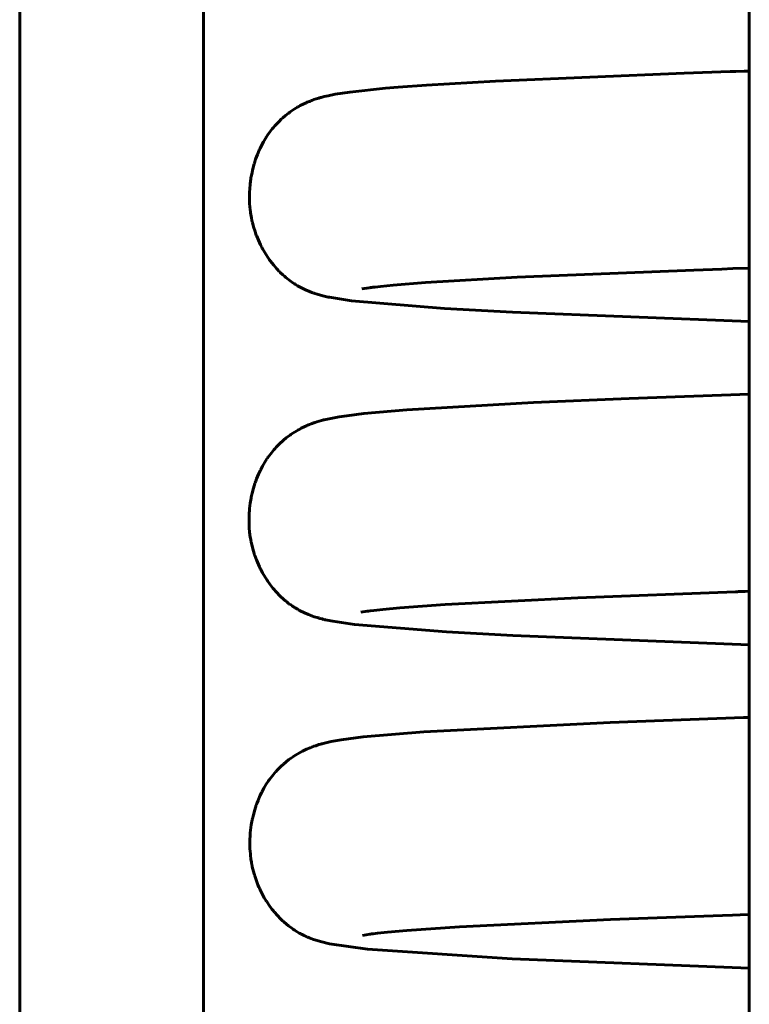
# Model space of a CAD drawing. Header units: millimetres. Extents: x 70 to 144, y 116 to 250.
# Tile 5 of 11: x 89 to 93, y 224 to 229. Entities that reach past the tile are written whole.
import ezdxf

# ---------------------------------------------------------------- set-up
doc = ezdxf.new("R2010")
doc.units = ezdxf.units.MM
doc.linetypes.add('K5LT_BASIC', pattern=[0])
doc.layers.add('Системный слой (1)', color=7, linetype='Continuous', true_color=0x6c6c6c)

# ---------------------------------------------------------------- blocks, each defined once
blk = doc.blocks.new('U11')
at = {"layer": 'Системный слой (1)', "color": 143, "linetype": 'K5LT_BASIC', "lineweight": 60, "true_color": 0x33acca}
for p, q in [((92.1169, 225.3196), (92.7925, 225.344)), ((92.7925, 225.344), (92.8227, 225.345)), ((91.1703, 225.2721), (92.1169, 225.3196)), ((90.7512, 225.2314), (90.8632, 225.2461)), ((90.8632, 225.2461), (91.1703, 225.2721)), ((90.597, 225.1925), (90.5973, 225.1926)), ((90.5973, 225.1926), (90.5977, 225.1928)), ((90.5977, 225.1928), (90.5982, 225.193)), ((90.5982, 225.193), (90.5989, 225.1932)), ((90.5989, 225.1932), (90.5999, 225.1936)), ((90.5999, 225.1936), (90.6015, 225.1942)), ((90.6015, 225.1942), (90.6022, 225.1945)), ((90.6022, 225.1945), (90.6029, 225.1948)), ((90.6029, 225.1948), (90.6043, 225.1953)), ((90.6043, 225.1953), (90.607, 225.1963)), ((90.607, 225.1963), (90.6122, 225.1982)), ((90.6122, 225.1982), (90.6217, 225.2015)), ((90.6217, 225.2015), (90.638, 225.2067)), ((90.638, 225.2067), (90.6453, 225.2088)), ((90.6453, 225.2088), (90.6489, 225.2099)), ((90.6489, 225.2099), (90.6525, 225.2109)), ((90.6525, 225.2109), (90.6597, 225.2128)), ((90.6597, 225.2128), (90.6737, 225.2163)), ((90.6737, 225.2163), (90.7006, 225.2223)), ((90.7006, 225.2223), (90.7512, 225.2314)), ((90.5025, 225.1426), (90.5044, 225.1439)), ((90.5044, 225.1439), (90.5083, 225.1465)), ((90.5083, 225.1465), (90.5158, 225.1513)), ((90.5158, 225.1513), (90.5301, 225.1601)), ((90.5301, 225.1601), (90.5471, 225.1696)), ((90.5471, 225.1696), (90.5481, 225.1701)), ((90.5481, 225.1701), (90.5501, 225.1711)), ((90.5501, 225.1711), (90.554, 225.1732)), ((90.554, 225.1732), (90.5615, 225.1769)), ((90.5615, 225.1769), (90.5754, 225.1834)), ((90.5754, 225.1834), (90.5926, 225.1907)), ((90.5926, 225.1907), (90.5932, 225.191)), ((90.5932, 225.191), (90.5942, 225.1914)), ((90.5942, 225.1914), (90.5958, 225.192)), ((90.5958, 225.192), (90.5966, 225.1923)), ((90.5966, 225.1923), (90.597, 225.1925)), ((90.4308, 225.0822), (90.4445, 225.0957)), ((90.4445, 225.0957), (90.4579, 225.108)), ((90.4579, 225.108), (90.4588, 225.1088)), ((90.4588, 225.1088), (90.4607, 225.1104)), ((90.4607, 225.1104), (90.4644, 225.1135)), ((90.4644, 225.1135), (90.4716, 225.1196)), ((90.4716, 225.1196), (90.4857, 225.1306)), ((90.4857, 225.1306), (90.5015, 225.1419)), ((90.5015, 225.1419), (90.5025, 225.1426)), ((90.3937, 225.039), (90.4065, 225.0551)), ((90.4065, 225.0551), (90.4179, 225.0684)), ((90.4179, 225.0684), (90.4188, 225.0694)), ((90.4188, 225.0694), (90.4205, 225.0712)), ((90.4205, 225.0712), (90.4239, 225.0749)), ((90.4239, 225.0749), (90.4308, 225.0822)), ((90.3586, 224.9855), (90.3706, 225.0056)), ((90.3706, 225.0056), (90.3819, 225.0227)), ((90.3819, 225.0227), (90.3826, 225.0238)), ((90.3826, 225.0238), (90.3842, 225.026)), ((90.3842, 225.026), (90.3873, 225.0304)), ((90.3873, 225.0304), (90.3937, 225.039)), ((90.3286, 224.923), (90.3387, 224.9465)), ((90.3387, 224.9465), (90.348, 224.9657)), ((90.348, 224.9657), (90.3487, 224.9671)), ((90.3487, 224.9671), (90.35, 224.9697)), ((90.35, 224.9697), (90.3528, 224.975)), ((90.3528, 224.975), (90.3586, 224.9855)), ((90.3122, 224.8764), (90.32, 224.9)), ((90.32, 224.9), (90.3205, 224.9016)), ((90.3205, 224.9016), (90.3216, 224.9047)), ((90.3216, 224.9047), (90.3239, 224.9109)), ((90.3239, 224.9109), (90.3286, 224.923)), ((90.3018, 224.8369), (90.305, 224.8501)), ((90.305, 224.8501), (90.3122, 224.8764)), ((90.291, 224.7735), (90.2947, 224.8004)), ((90.2947, 224.8004), (90.2993, 224.8252)), ((90.2993, 224.8252), (90.2996, 224.8269)), ((90.2996, 224.8269), (90.3003, 224.8302)), ((90.3003, 224.8302), (90.3018, 224.8369)), ((90.2873, 224.7227), (90.2886, 224.7482)), ((90.2886, 224.7482), (90.2887, 224.7499)), ((90.2887, 224.7499), (90.289, 224.7532)), ((90.289, 224.7532), (90.2896, 224.76)), ((90.2896, 224.76), (90.291, 224.7735)), ((90.2871, 224.6966), (90.2873, 224.7227)), ((90.2875, 224.6836), (90.2871, 224.6966)), ((90.2878, 224.6771), (90.2875, 224.6836)), ((90.2879, 224.6739), (90.2878, 224.6771)), ((90.288, 224.6723), (90.2879, 224.6739)), ((90.29, 224.6482), (90.288, 224.6723)), ((90.2929, 224.6241), (90.29, 224.6482)), ((90.2948, 224.6121), (90.2929, 224.6241)), ((90.2958, 224.6062), (90.2948, 224.6121)), ((90.2964, 224.6032), (90.2958, 224.6062)), ((90.2967, 224.6017), (90.2964, 224.6032)), ((90.2997, 224.5868), (90.2967, 224.6017)), ((90.3054, 224.5633), (90.2997, 224.5868)), ((90.3086, 224.5517), (90.3054, 224.5633)), ((90.3104, 224.5459), (90.3086, 224.5517)), ((90.3112, 224.5431), (90.3104, 224.5459)), ((90.3117, 224.5416), (90.3112, 224.5431)), ((90.3187, 224.5207), (90.3117, 224.5416)), ((90.328, 224.4963), (90.3187, 224.5207)), ((90.3331, 224.4844), (90.328, 224.4963)), ((90.3358, 224.4785), (90.3331, 224.4844)), ((90.3371, 224.4756), (90.3358, 224.4785)), ((90.3378, 224.4741), (90.3371, 224.4756)), ((90.3481, 224.4532), (90.3378, 224.4741)), ((90.3605, 224.4305), (90.3481, 224.4532)), ((90.367, 224.4196), (90.3605, 224.4305)), ((90.3703, 224.4143), (90.367, 224.4196)), ((90.3719, 224.4117), (90.3703, 224.4143)), ((90.3728, 224.4104), (90.3719, 224.4117)), ((90.384, 224.3936), (90.3728, 224.4104)), ((90.3992, 224.3729), (90.384, 224.3936)), ((90.407, 224.363), (90.3992, 224.3729)), ((90.4109, 224.3583), (90.407, 224.363)), ((90.4129, 224.3559), (90.4109, 224.3583)), ((90.4138, 224.3547), (90.4129, 224.3559)), ((90.4258, 224.3411), (90.4138, 224.3547)), ((90.4443, 224.322), (90.4258, 224.3411)), ((90.4534, 224.3133), (90.4443, 224.322)), ((90.4578, 224.3092), (90.4534, 224.3133)), ((90.4601, 224.3072), (90.4578, 224.3092)), ((90.4612, 224.3062), (90.4601, 224.3072)), ((90.4833, 224.2878), (90.4612, 224.3062)), ((90.4995, 224.2757), (90.4833, 224.2878)), ((90.5072, 224.2703), (90.4995, 224.2757)), ((90.5109, 224.2678), (90.5072, 224.2703)), ((90.5127, 224.2666), (90.5109, 224.2678)), ((90.5136, 224.266), (90.5127, 224.2666)), ((90.5281, 224.257), (90.5136, 224.266)), ((90.5383, 224.2511), (90.5281, 224.257)), ((90.5431, 224.2484), (90.5383, 224.2511)), ((90.5454, 224.2472), (90.5431, 224.2484)), ((90.5465, 224.2466), (90.5454, 224.2472)), ((90.5471, 224.2463), (90.5465, 224.2466)), ((90.5476, 224.246), (90.5471, 224.2463)), ((90.5491, 224.2452), (90.5476, 224.246)), ((90.5506, 224.2444), (90.5491, 224.2452)), ((90.5526, 224.2434), (90.5506, 224.2444)), ((90.556, 224.2417), (90.5526, 224.2434)), ((90.559, 224.2402), (90.556, 224.2417)), ((90.5605, 224.2395), (90.559, 224.2402)), ((90.5612, 224.2391), (90.5605, 224.2395)), ((90.5617, 224.2389), (90.5612, 224.2391)), ((90.5627, 224.2384), (90.5617, 224.2389)), ((90.5637, 224.2379), (90.5627, 224.2384)), ((90.5644, 224.2376), (90.5637, 224.2379)), ((90.5648, 224.2374), (90.5644, 224.2376)), ((90.5653, 224.2372), (90.5648, 224.2374)), ((90.5657, 224.237), (90.5653, 224.2372)), ((90.5663, 224.2367), (90.5657, 224.237)), ((90.5674, 224.2362), (90.5663, 224.2367)), ((90.568, 224.2359), (90.5674, 224.2362)), ((90.5685, 224.2357), (90.568, 224.2359)), ((90.569, 224.2354), (90.5685, 224.2357)), ((90.5699, 224.235), (90.569, 224.2354)), ((90.5704, 224.2348), (90.5699, 224.235)), ((90.5708, 224.2346), (90.5704, 224.2348)), ((90.5713, 224.2344), (90.5708, 224.2346)), ((90.5717, 224.2342), (90.5713, 224.2344)), ((90.5721, 224.234), (90.5717, 224.2342)), ((90.5731, 224.2336), (90.5721, 224.234)), ((90.5737, 224.2333), (90.5731, 224.2336)), ((90.5742, 224.2331), (90.5737, 224.2333)), ((90.5746, 224.2329), (90.5742, 224.2331)), ((90.5756, 224.2325), (90.5746, 224.2329)), ((90.5762, 224.2322), (90.5756, 224.2325)), ((90.5766, 224.2321), (90.5762, 224.2322)), ((90.577, 224.2319), (90.5766, 224.2321)), ((90.5774, 224.2317), (90.577, 224.2319)), ((90.5778, 224.2315), (90.5774, 224.2317)), ((90.5784, 224.2312), (90.5778, 224.2315)), ((90.5792, 224.2309), (90.5784, 224.2312)), ((90.5796, 224.2307), (90.5792, 224.2309)), ((90.5848, 224.2285), (90.5796, 224.2307)), ((90.5885, 224.227), (90.5848, 224.2285)), ((90.5909, 224.2261), (90.5885, 224.227)), ((90.5925, 224.2254), (90.5909, 224.2261)), ((90.5935, 224.225), (90.5925, 224.2254)), ((90.5943, 224.2247), (90.5935, 224.225)), ((90.595, 224.2245), (90.5943, 224.2247)), ((90.5957, 224.2242), (90.595, 224.2245)), ((90.597, 224.2237), (90.5957, 224.2242)), ((90.5986, 224.2231), (90.597, 224.2237)), ((90.5994, 224.2228), (90.5986, 224.2231)), ((90.6055, 224.2205), (90.5994, 224.2228)), ((90.6454, 224.2079), (90.6055, 224.2205)), ((90.691, 224.1969), (90.6454, 224.2079)), ((90.8849, 224.1695), (90.691, 224.1969)), ((91.6182, 224.121), (90.8849, 224.1695)), ((92.8227, 224.0737), (91.6182, 224.121))]:
    blk.add_line(p, q, dxfattribs=at)
blk = doc.blocks.new('U15')
at = {"layer": 'Системный слой (1)', "color": 143, "linetype": 'K5LT_BASIC', "lineweight": 60, "true_color": 0x33acca}
for p, q in [((91.0834, 226.9051), (91.7264, 226.942)), ((91.7264, 226.942), (92.2125, 226.9626)), ((92.2125, 226.9626), (92.8227, 226.9844)), ((90.8655, 226.8858), (91.0834, 226.9051)), ((90.6158, 226.8401), (90.6196, 226.8414)), ((90.6196, 226.8414), (90.6266, 226.8437)), ((90.6266, 226.8437), (90.6391, 226.8475)), ((90.6391, 226.8475), (90.6506, 226.8507)), ((90.6506, 226.8507), (90.6561, 226.8521)), ((90.6561, 226.8521), (90.6588, 226.8528)), ((90.6588, 226.8528), (90.6633, 226.8539)), ((90.6633, 226.8539), (90.6722, 226.8561)), ((90.6722, 226.8561), (90.6901, 226.8601)), ((90.6901, 226.8601), (90.6987, 226.8619)), ((90.6987, 226.8619), (90.7406, 226.8695)), ((90.7406, 226.8695), (90.7795, 226.8753)), ((90.7795, 226.8753), (90.8655, 226.8858)), ((90.5026, 226.7847), (90.517, 226.7939)), ((90.517, 226.7939), (90.5336, 226.8037)), ((90.5336, 226.8037), (90.5346, 226.8042)), ((90.5346, 226.8042), (90.5366, 226.8053)), ((90.5366, 226.8053), (90.5405, 226.8075)), ((90.5405, 226.8075), (90.548, 226.8115)), ((90.548, 226.8115), (90.5621, 226.8184)), ((90.5621, 226.8184), (90.5788, 226.826)), ((90.5788, 226.826), (90.5796, 226.8263)), ((90.5796, 226.8263), (90.5812, 226.827)), ((90.5812, 226.827), (90.5843, 226.8283)), ((90.5843, 226.8283), (90.5904, 226.8307)), ((90.5904, 226.8307), (90.5989, 226.834)), ((90.5989, 226.834), (90.6034, 226.8357)), ((90.6034, 226.8357), (90.6063, 226.8368)), ((90.6063, 226.8368), (90.6089, 226.8377)), ((90.6089, 226.8377), (90.612, 226.8388)), ((90.612, 226.8388), (90.6129, 226.8391)), ((90.6129, 226.8391), (90.6139, 226.8395)), ((90.6139, 226.8395), (90.6158, 226.8401)), ((90.4459, 226.7402), (90.4476, 226.7418)), ((90.4476, 226.7418), (90.4511, 226.7449)), ((90.4511, 226.7449), (90.4581, 226.751)), ((90.4581, 226.751), (90.4718, 226.7623)), ((90.4718, 226.7623), (90.4884, 226.7749)), ((90.4884, 226.7749), (90.4894, 226.7756)), ((90.4894, 226.7756), (90.4913, 226.7769)), ((90.4913, 226.7769), (90.4951, 226.7796)), ((90.4951, 226.7796), (90.5026, 226.7847)), ((90.3981, 226.6892), (90.4095, 226.7028)), ((90.4095, 226.7028), (90.4103, 226.7037)), ((90.4103, 226.7037), (90.4119, 226.7056)), ((90.4119, 226.7056), (90.4151, 226.7092)), ((90.4151, 226.7092), (90.4216, 226.7162)), ((90.4216, 226.7162), (90.4346, 226.7295)), ((90.4346, 226.7295), (90.445, 226.7394)), ((90.445, 226.7394), (90.4459, 226.7402)), ((90.363, 226.6393), (90.3735, 226.6558)), ((90.3735, 226.6558), (90.3743, 226.6569)), ((90.3743, 226.6569), (90.3759, 226.6592)), ((90.3759, 226.6592), (90.379, 226.6637)), ((90.379, 226.6637), (90.3852, 226.6725)), ((90.3852, 226.6725), (90.3981, 226.6892)), ((90.3315, 226.5789), (90.3409, 226.599)), ((90.3409, 226.599), (90.3415, 226.6004)), ((90.3415, 226.6004), (90.3429, 226.6031)), ((90.3429, 226.6031), (90.3457, 226.6085)), ((90.3457, 226.6085), (90.3513, 226.6191)), ((90.3513, 226.6191), (90.363, 226.6393)), ((90.3148, 226.5362), (90.3169, 226.5424)), ((90.3169, 226.5424), (90.3215, 226.5548)), ((90.3215, 226.5548), (90.3315, 226.5789)), ((90.299, 226.4819), (90.3059, 226.5081)), ((90.3059, 226.5081), (90.3132, 226.5315)), ((90.3132, 226.5315), (90.3137, 226.5331)), ((90.3137, 226.5331), (90.3148, 226.5362)), ((90.2893, 226.4314), (90.2937, 226.457)), ((90.2937, 226.457), (90.294, 226.4587)), ((90.294, 226.4587), (90.2946, 226.462)), ((90.2946, 226.462), (90.296, 226.4687)), ((90.296, 226.4687), (90.299, 226.4819)), ((90.2843, 226.3848), (90.2848, 226.3915)), ((90.2848, 226.3915), (90.286, 226.4049)), ((90.286, 226.4049), (90.2893, 226.4314)), ((90.2831, 226.3556), (90.284, 226.3798)), ((90.2832, 226.3299), (90.2831, 226.3556)), ((90.284, 226.3798), (90.2841, 226.3815)), ((90.2841, 226.3815), (90.2843, 226.3848)), ((90.2837, 226.317), (90.2832, 226.3299)), ((90.284, 226.3106), (90.2837, 226.317)), ((90.2842, 226.3074), (90.284, 226.3106)), ((90.2843, 226.3059), (90.2842, 226.3074)), ((90.2862, 226.2844), (90.2843, 226.3059)), ((90.2895, 226.2592), (90.2862, 226.2844)), ((90.2916, 226.2466), (90.2895, 226.2592)), ((90.2927, 226.2404), (90.2916, 226.2466)), ((90.2933, 226.2373), (90.2927, 226.2404)), ((90.2936, 226.2357), (90.2933, 226.2373)), ((90.2986, 226.2134), (90.2936, 226.2357)), ((90.3054, 226.1885), (90.2986, 226.2134)), ((90.3091, 226.1762), (90.3054, 226.1885)), ((90.3111, 226.1702), (90.3091, 226.1762)), ((90.3122, 226.1671), (90.3111, 226.1702)), ((90.3127, 226.1656), (90.3122, 226.1671)), ((90.3203, 226.1448), (90.3127, 226.1656)), ((90.3304, 226.1209), (90.3203, 226.1448)), ((90.3358, 226.1092), (90.3304, 226.1209)), ((90.3386, 226.1034), (90.3358, 226.1092)), ((90.34, 226.1005), (90.3386, 226.1034)), ((90.3407, 226.099), (90.34, 226.1005)), ((90.3515, 226.0786), (90.3407, 226.099)), ((90.3645, 226.0565), (90.3515, 226.0786)), ((90.3713, 226.0459), (90.3645, 226.0565)), ((90.3747, 226.0407), (90.3713, 226.0459)), ((90.3764, 226.0382), (90.3747, 226.0407)), ((90.3773, 226.0369), (90.3764, 226.0382)), ((90.3883, 226.0213), (90.3773, 226.0369)), ((90.4043, 226.0008), (90.3883, 226.0213)), ((90.4124, 225.9912), (90.4043, 226.0008)), ((90.4165, 225.9865), (90.4124, 225.9912)), ((90.4185, 225.9842), (90.4165, 225.9865)), ((90.4196, 225.9831), (90.4185, 225.9842)), ((90.4435, 225.9583), (90.4196, 225.9831)), ((90.4569, 225.9459), (90.4435, 225.9583)), ((90.4634, 225.9403), (90.4569, 225.9459)), ((90.4666, 225.9376), (90.4634, 225.9403)), ((90.4681, 225.9362), (90.4666, 225.9376)), ((90.4689, 225.9356), (90.4681, 225.9362)), ((90.4748, 225.9308), (90.4689, 225.9356)), ((90.4841, 225.9235), (90.4748, 225.9308)), ((90.4887, 225.92), (90.4841, 225.9235)), ((90.491, 225.9184), (90.4887, 225.92)), ((90.4921, 225.9176), (90.491, 225.9184)), ((90.4928, 225.917), (90.4921, 225.9176)), ((90.4947, 225.9157), (90.4928, 225.917)), ((90.4966, 225.9144), (90.4947, 225.9157)), ((90.4978, 225.9135), (90.4966, 225.9144)), ((90.4987, 225.9129), (90.4978, 225.9135)), ((90.4994, 225.9124), (90.4987, 225.9129)), ((90.5, 225.912), (90.4994, 225.9124)), ((90.5008, 225.9114), (90.5, 225.912)), ((90.5023, 225.9104), (90.5008, 225.9114)), ((90.5032, 225.9098), (90.5023, 225.9104)), ((90.5039, 225.9093), (90.5032, 225.9098)), ((90.5048, 225.9087), (90.5039, 225.9093)), ((90.5058, 225.9081), (90.5048, 225.9087)), ((90.5064, 225.9076), (90.5058, 225.9081)), ((90.5071, 225.9072), (90.5064, 225.9076)), ((90.5077, 225.9068), (90.5071, 225.9072)), ((90.5083, 225.9064), (90.5077, 225.9068)), ((90.5093, 225.9057), (90.5083, 225.9064)), ((90.51, 225.9053), (90.5093, 225.9057)), ((90.5107, 225.9048), (90.51, 225.9053)), ((90.5119, 225.904), (90.5107, 225.9048)), ((90.5127, 225.9035), (90.5119, 225.904)), ((90.5133, 225.9032), (90.5127, 225.9035)), ((90.5139, 225.9028), (90.5133, 225.9032)), ((90.5145, 225.9024), (90.5139, 225.9028)), ((90.5151, 225.902), (90.5145, 225.9024)), ((90.5161, 225.9014), (90.5151, 225.902)), ((90.5168, 225.9009), (90.5161, 225.9014)), ((90.5175, 225.9005), (90.5168, 225.9009)), ((90.5233, 225.8969), (90.5175, 225.9005)), ((90.5268, 225.8948), (90.5233, 225.8969)), ((90.5291, 225.8935), (90.5268, 225.8948)), ((90.5306, 225.8927), (90.5291, 225.8935)), ((90.5317, 225.8921), (90.5306, 225.8927)), ((90.5325, 225.8916), (90.5317, 225.8921)), ((90.5332, 225.8912), (90.5325, 225.8916)), ((90.5344, 225.8905), (90.5332, 225.8912)), ((90.5364, 225.8894), (90.5344, 225.8905)), ((90.5385, 225.8883), (90.5364, 225.8894)), ((90.5396, 225.8877), (90.5385, 225.8883)), ((90.5645, 225.8752), (90.5396, 225.8877)), ((90.5849, 225.8664), (90.5645, 225.8752)), ((90.5937, 225.863), (90.5849, 225.8664)), ((90.5977, 225.8615), (90.5937, 225.863)), ((90.5997, 225.8608), (90.5977, 225.8615)), ((90.6006, 225.8605), (90.5997, 225.8608)), ((90.6054, 225.8588), (90.6006, 225.8605)), ((90.614, 225.8558), (90.6054, 225.8588)), ((90.6284, 225.8513), (90.614, 225.8558)), ((90.6357, 225.8492), (90.6284, 225.8513)), ((90.6394, 225.8481), (90.6357, 225.8492)), ((90.6412, 225.8476), (90.6394, 225.8481)), ((90.6422, 225.8474), (90.6412, 225.8476)), ((90.6544, 225.8441), (90.6422, 225.8474)), ((90.6618, 225.8423), (90.6544, 225.8441)), ((90.6663, 225.8412), (90.6618, 225.8423)), ((90.6693, 225.8405), (90.6663, 225.8412)), ((90.6805, 225.8381), (90.6693, 225.8405)), ((90.7084, 225.8325), (90.6805, 225.8381)), ((90.8178, 225.8164), (90.7084, 225.8325)), ((91.2858, 225.7785), (90.8178, 225.8164)), ((91.6217, 225.7603), (91.2858, 225.7785)), ((92.8227, 225.713), (91.6217, 225.7603))]:
    blk.add_line(p, q, dxfattribs=at)
blk = doc.blocks.new('U18')
at = {"layer": 'Системный слой (1)', "color": 143, "linetype": 'K5LT_BASIC', "lineweight": 60, "true_color": 0x33acca}
for p, q in [((91.2787, 225.9174), (91.9515, 225.952)), ((91.9515, 225.952), (92.7525, 225.9822)), ((92.7525, 225.9822), (92.7626, 225.9826)), ((92.7626, 225.9826), (92.7675, 225.9827)), ((92.7675, 225.9827), (92.7736, 225.9829)), ((92.7736, 225.9829), (92.7789, 225.9831)), ((92.7789, 225.9831), (92.7837, 225.9833)), ((92.7837, 225.9833), (92.791, 225.9835)), ((92.791, 225.9835), (92.802, 225.9839)), ((92.802, 225.9839), (92.8189, 225.9845)), ((92.8189, 225.9845), (92.8227, 225.9846)), ((90.9165, 225.8874), (90.9617, 225.8924)), ((90.9617, 225.8924), (91.0483, 225.9005)), ((91.0483, 225.9005), (91.2787, 225.9174)), ((90.8508, 225.8779), (90.8825, 225.883)), ((90.8825, 225.883), (90.8834, 225.8831)), ((90.8834, 225.8831), (90.8852, 225.8834)), ((90.8852, 225.8834), (90.8891, 225.8839)), ((90.8891, 225.8839), (90.8975, 225.885)), ((90.8975, 225.885), (90.9165, 225.8874))]:
    blk.add_line(p, q, dxfattribs=at)
blk = doc.blocks.new('U39')
at = {"layer": 'Системный слой (1)', "color": 143, "linetype": 'K5LT_BASIC', "lineweight": 60, "true_color": 0x33acca}
for p, q in [((91.6449, 227.5772), (92.5414, 227.6141)), ((92.5414, 227.6141), (92.6834, 227.6192)), ((92.6834, 227.6192), (92.7397, 227.6211)), ((92.7397, 227.6211), (92.8227, 227.6238)), ((91.0146, 227.5372), (91.1794, 227.5503)), ((91.1794, 227.5503), (91.6449, 227.5772)), ((90.8553, 227.5185), (90.8923, 227.5241)), ((90.8923, 227.5241), (90.893, 227.5242)), ((90.893, 227.5242), (90.8945, 227.5244)), ((90.8945, 227.5244), (90.8975, 227.5248)), ((90.8975, 227.5248), (90.9038, 227.5256)), ((90.9038, 227.5256), (90.9069, 227.526)), ((90.9069, 227.526), (90.9111, 227.5265)), ((90.9111, 227.5265), (90.9231, 227.5279)), ((90.9231, 227.5279), (90.9503, 227.5309)), ((90.9503, 227.5309), (91.0146, 227.5372))]:
    blk.add_line(p, q, dxfattribs=at)
blk = doc.blocks.new('U51')
at = {"layer": 'Системный слой (1)', "color": 143, "linetype": 'K5LT_BASIC', "lineweight": 60, "true_color": 0x33acca}
for p, q in [((92.7367, 224.3424), (92.8154, 224.345)), ((92.8154, 224.345), (92.8227, 224.3452)), ((91.3509, 224.2827), (92.1181, 224.3197)), ((92.1181, 224.3197), (92.6863, 224.3407)), ((92.6863, 224.3407), (92.7367, 224.3424)), ((90.8584, 224.2395), (90.8962, 224.2453)), ((90.8962, 224.2453), (90.8973, 224.2454)), ((90.8973, 224.2454), (90.8994, 224.2457)), ((90.8994, 224.2457), (90.9039, 224.2463)), ((90.9039, 224.2463), (90.9134, 224.2475)), ((90.9134, 224.2475), (90.9348, 224.25)), ((90.9348, 224.25), (90.9852, 224.2554)), ((90.9852, 224.2554), (91.0849, 224.2643)), ((91.0849, 224.2643), (91.3509, 224.2827))]:
    blk.add_line(p, q, dxfattribs=at)
blk = doc.blocks.new('U54')
at = {"layer": 'Системный слой (1)', "color": 143, "linetype": 'K5LT_BASIC', "lineweight": 60, "true_color": 0x33acca}
for p, q in [((91.5346, 228.572), (92.4919, 228.6123)), ((92.4919, 228.6123), (92.7259, 228.6204)), ((92.7259, 228.6204), (92.7539, 228.6214)), ((92.7539, 228.6214), (92.7971, 228.6228)), ((92.7971, 228.6228), (92.8227, 228.6236)), ((90.9766, 228.5362), (91.04, 228.5414)), ((91.04, 228.5414), (91.1833, 228.5517)), ((91.1833, 228.5517), (91.5346, 228.572)), ((90.6454, 228.4888), (90.6467, 228.4891)), ((90.6467, 228.4891), (90.6493, 228.4899)), ((90.6493, 228.4899), (90.6544, 228.4912)), ((90.6544, 228.4912), (90.6645, 228.4939)), ((90.6645, 228.4939), (90.6842, 228.4985)), ((90.6842, 228.4985), (90.721, 228.5058)), ((90.721, 228.5058), (90.7944, 228.5171)), ((90.7944, 228.5171), (90.9766, 228.5362)), ((90.5119, 228.4296), (90.5286, 228.4398)), ((90.5286, 228.4398), (90.5296, 228.4404)), ((90.5296, 228.4404), (90.5316, 228.4415)), ((90.5316, 228.4415), (90.5355, 228.4437)), ((90.5355, 228.4437), (90.5431, 228.4479)), ((90.5431, 228.4479), (90.5571, 228.4551)), ((90.5571, 228.4551), (90.5733, 228.4628)), ((90.5733, 228.4628), (90.5741, 228.4631)), ((90.5741, 228.4631), (90.5755, 228.4638)), ((90.5755, 228.4638), (90.5784, 228.465)), ((90.5784, 228.465), (90.5839, 228.4674)), ((90.5839, 228.4674), (90.5898, 228.4698)), ((90.5898, 228.4698), (90.5931, 228.4711)), ((90.5931, 228.4711), (90.5954, 228.472)), ((90.5954, 228.472), (90.5977, 228.4729)), ((90.5977, 228.4729), (90.6007, 228.4741)), ((90.6007, 228.4741), (90.6011, 228.4742)), ((90.6011, 228.4742), (90.6019, 228.4745)), ((90.6019, 228.4745), (90.6035, 228.4751)), ((90.6035, 228.4751), (90.6067, 228.4763)), ((90.6067, 228.4763), (90.6126, 228.4784)), ((90.6126, 228.4784), (90.6234, 228.4821)), ((90.6234, 228.4821), (90.638, 228.4866)), ((90.638, 228.4866), (90.6447, 228.4886)), ((90.6447, 228.4886), (90.6454, 228.4888)), ((90.4541, 228.3858), (90.4683, 228.398)), ((90.4683, 228.398), (90.4832, 228.4096)), ((90.4832, 228.4096), (90.4842, 228.4104)), ((90.4842, 228.4104), (90.4861, 228.4118)), ((90.4861, 228.4118), (90.4899, 228.4146)), ((90.4899, 228.4146), (90.4974, 228.4199)), ((90.4974, 228.4199), (90.5119, 228.4296)), ((90.4067, 228.3373), (90.4134, 228.345)), ((90.4134, 228.345), (90.4269, 228.3597)), ((90.4269, 228.3597), (90.4404, 228.3732)), ((90.4404, 228.3732), (90.4413, 228.3741)), ((90.4413, 228.3741), (90.4432, 228.3759)), ((90.4432, 228.3759), (90.4468, 228.3793)), ((90.4468, 228.3793), (90.4541, 228.3858)), ((90.3684, 228.2849), (90.3714, 228.2896)), ((90.3714, 228.2896), (90.3775, 228.2988)), ((90.3775, 228.2988), (90.39, 228.3163)), ((90.39, 228.3163), (90.4009, 228.3303)), ((90.4009, 228.3303), (90.4017, 228.3313)), ((90.4017, 228.3313), (90.4034, 228.3333)), ((90.4034, 228.3333), (90.4067, 228.3373)), ((90.3391, 228.2312), (90.3445, 228.2422)), ((90.3445, 228.2422), (90.3558, 228.2636)), ((90.3558, 228.2636), (90.3662, 228.2813)), ((90.3662, 228.2813), (90.3669, 228.2825)), ((90.3669, 228.2825), (90.3684, 228.2849)), ((90.3167, 228.1759), (90.3258, 228.2005)), ((90.3258, 228.2005), (90.3345, 228.2213)), ((90.3345, 228.2213), (90.3352, 228.2227)), ((90.3352, 228.2227), (90.3365, 228.2255)), ((90.3365, 228.2255), (90.3391, 228.2312)), ((90.3025, 228.1278), (90.3091, 228.1521)), ((90.3091, 228.1521), (90.3095, 228.1537)), ((90.3095, 228.1537), (90.3105, 228.1569)), ((90.3105, 228.1569), (90.3125, 228.1633)), ((90.3125, 228.1633), (90.3167, 228.1759)), ((90.294, 228.0878), (90.2965, 228.1012)), ((90.2965, 228.1012), (90.3025, 228.1278)), ((90.2863, 228.0241), (90.2886, 228.0506)), ((90.2886, 228.0506), (90.292, 228.076)), ((90.292, 228.076), (90.2923, 228.0777)), ((90.2923, 228.0777), (90.2928, 228.081)), ((90.2928, 228.081), (90.294, 228.0878)), ((90.2851, 227.9751), (90.2852, 227.9991)), ((90.2852, 228.0008), (90.2853, 228.0041)), ((90.2852, 227.9991), (90.2852, 228.0008)), ((90.2853, 228.0041), (90.2856, 228.0108)), ((90.2856, 228.0108), (90.2863, 228.0241)), ((90.2861, 227.9494), (90.2851, 227.9751)), ((90.2871, 227.9366), (90.2861, 227.9494)), ((90.2876, 227.9302), (90.2871, 227.9366)), ((90.288, 227.927), (90.2876, 227.9302)), ((90.2881, 227.9254), (90.288, 227.927)), ((90.2908, 227.9038), (90.2881, 227.9254)), ((90.2951, 227.8786), (90.2908, 227.9038)), ((90.2977, 227.8662), (90.2951, 227.8786)), ((90.2991, 227.86), (90.2977, 227.8662)), ((90.2998, 227.8569), (90.2991, 227.86)), ((90.3002, 227.8554), (90.2998, 227.8569)), ((90.3059, 227.8335), (90.3002, 227.8554)), ((90.3136, 227.8088), (90.3059, 227.8335)), ((90.3179, 227.7966), (90.3136, 227.8088)), ((90.3201, 227.7906), (90.3179, 227.7966)), ((90.3213, 227.7876), (90.3201, 227.7906)), ((90.3219, 227.7861), (90.3213, 227.7876)), ((90.3306, 227.7649), (90.3219, 227.7861)), ((90.3415, 227.7415), (90.3306, 227.7649)), ((90.3473, 227.7301), (90.3415, 227.7415)), ((90.3503, 227.7245), (90.3473, 227.7301)), ((90.3518, 227.7218), (90.3503, 227.7245)), ((90.3526, 227.7204), (90.3518, 227.7218)), ((90.3629, 227.7025), (90.3526, 227.7204)), ((90.3767, 227.6807), (90.3629, 227.7025)), ((90.3839, 227.6703), (90.3767, 227.6807)), ((90.3876, 227.6651), (90.3839, 227.6703)), ((90.3894, 227.6626), (90.3876, 227.6651)), ((90.3903, 227.6613), (90.3894, 227.6626)), ((90.4084, 227.6383), (90.3903, 227.6613)), ((90.4225, 227.6221), (90.4084, 227.6383)), ((90.4295, 227.6145), (90.4225, 227.6221)), ((90.4329, 227.6109), (90.4295, 227.6145)), ((90.4347, 227.6091), (90.4329, 227.6109)), ((90.4355, 227.6082), (90.4347, 227.6091)), ((90.4419, 227.6018), (90.4355, 227.6082)), ((90.4544, 227.5899), (90.4419, 227.6018)), ((90.4623, 227.5829), (90.4544, 227.5899)), ((90.4662, 227.5796), (90.4623, 227.5829)), ((90.4681, 227.5779), (90.4662, 227.5796)), ((90.469, 227.5771), (90.4681, 227.5779)), ((90.4702, 227.5762), (90.469, 227.5771)), ((90.492, 227.559), (90.4702, 227.5762)), ((90.5056, 227.5495), (90.492, 227.559)), ((90.5132, 227.5445), (90.5056, 227.5495)), ((90.5169, 227.5421), (90.5132, 227.5445)), ((90.5188, 227.5409), (90.5169, 227.5421)), ((90.5295, 227.5344), (90.5188, 227.5409)), ((90.5696, 227.5133), (90.5295, 227.5344)), ((90.5905, 227.5046), (90.5696, 227.5133)), ((90.6012, 227.5008), (90.5905, 227.5046)), ((90.6061, 227.4991), (90.6012, 227.5008)), ((90.6085, 227.4983), (90.6061, 227.4991)), ((90.6097, 227.4978), (90.6085, 227.4983)), ((90.6118, 227.4971), (90.6097, 227.4978)), ((90.6336, 227.4902), (90.6118, 227.4971)), ((90.6647, 227.4819), (90.6336, 227.4902)), ((90.6786, 227.4787), (90.6647, 227.4819)), ((90.6851, 227.4773), (90.6786, 227.4787)), ((90.6882, 227.4766), (90.6851, 227.4773)), ((90.6897, 227.4763), (90.6882, 227.4766)), ((90.6905, 227.4761), (90.6897, 227.4763)), ((90.6922, 227.4758), (90.6905, 227.4761)), ((90.8037, 227.458), (90.6922, 227.4758)), ((91.2752, 227.4185), (90.8037, 227.458)), ((91.6202, 227.3996), (91.2752, 227.4185)), ((92.8227, 227.3523), (91.6202, 227.3996))]:
    blk.add_line(p, q, dxfattribs=at)

msp = doc.modelspace()

# ---------------------------------------------------------------- linework, layer by layer
at = {"layer": 'Системный слой (1)', "color": 143, "linetype": 'K5LT_BASIC', "lineweight": 60, "true_color": 0x33acca}
for p, q in [((89.1188, 214.6681), (89.1188, 234.6681)), ((90.0516, 214.6681), (90.0516, 234.6681)), ((92.8227, 214.6681), (92.8227, 234.6681))]:
    msp.add_line(p, q, dxfattribs=at)

# ---------------------------------------------------------------- block references
at = {"layer": 'Системный слой (1)'}
for name in ['U39', 'U54', 'U18', 'U15', 'U51', 'U11']:
    msp.add_blockref(name, (0, 0), dxfattribs=at)

doc.saveas('drawing.dxf')
